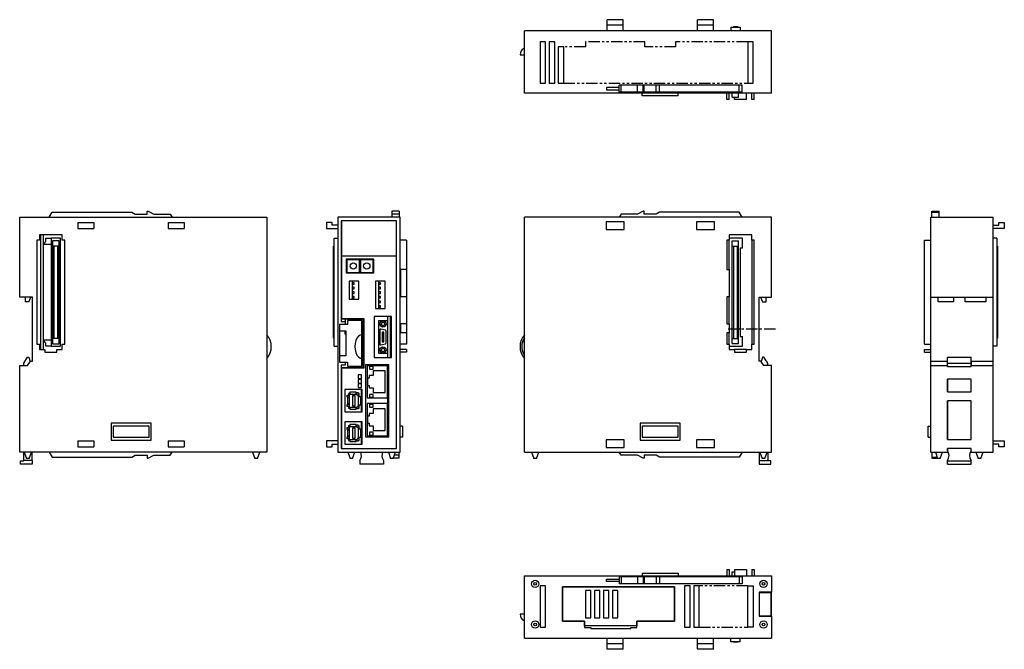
# Model space of a CAD drawing. Extents: x -410 to 136, y -177 to 171.
import ezdxf

# ---------------------------------------------------------------- set-up
doc = ezdxf.new("R2010")
doc.units = 0
doc.linetypes.add('CENTER', pattern=[2, 1.25, -0.25, 0.25, -0.25])
doc.linetypes.add('PHANTOM', pattern=[2.5, 1.25, -0.25, 0.25, -0.25, 0.25, -0.25])
for name, color, linetype in [('CENTER', 6, 'CENTER'), ('OUTLINE', 7, 'CONTINUOUS'), ('PHANTOM', 3, 'PHANTOM')]:
    doc.layers.add(name, color=color, linetype=linetype)

msp = doc.modelspace()

# ---------------------------------------------------------------- linework, layer by layer
at = {"layer": 'CENTER', "ltscale": 5}
msp.add_line((-17.15, 0), (10.42, 0), dxfattribs=at)
at = {"layer": 'OUTLINE'}
for p, q in [((-75.3, 171.06), (-84.1, 171.06)), ((-84.1, 168.06), (-84.1, 171.06)), ((-75.3, 168.06), (-75.3, 171.06)), ((-34.1, 168.06), (-34.1, 171.06)), ((-25.3, 171.06), (-34.1, 171.06)), ((-25.3, 168.06), (-25.3, 171.06)), ((7, 164.86), (-130, 164.86)), ((-130, 130.36), (-130, 164.86)), ((-84.1, 164.86), (-84.1, 168.06)), ((-75.3, 168.06), (-84.1, 168.06)), ((-75.3, 164.86), (-75.3, 168.06)), ((-34.1, 164.86), (-34.1, 168.06)), ((-25.3, 168.06), (-34.1, 168.06)), ((-25.3, 164.86), (-25.3, 168.06)), ((-15.6, 166.91), (-10.5, 166.91)), ((-15.6, 166.91), (-15.6, 164.86)), ((-14.1, 167.21), (-12, 167.21)), ((-14.1, 167.21), (-14.1, 166.91)), ((-12, 167.21), (-12, 166.91)), ((-10.5, 166.91), (-10.5, 164.86)), ((7, 130.36), (7, 164.86)), ((-121.2, 158.86), (-121.2, 135.96)), ((-118.2, 158.86), (-121.2, 158.86)), ((-118.2, 135.96), (-118.2, 158.86)), ((-116.2, 158.86), (-116.2, 135.96)), ((-113.2, 158.86), (-116.2, 158.86)), ((-113.2, 135.96), (-113.2, 158.86)), ((-6.2, 158.86), (-6.2, 135.96)), ((-3.2, 158.86), (-6.2, 158.86)), ((-3.2, 135.96), (-3.2, 158.86)), ((-108.2, 155.96), (-111.2, 155.96)), ((-111.2, 155.96), (-111.2, 135.96)), ((-108.2, 135.96), (-108.2, 155.96)), ((-132.4, 151.56), (-130, 151.56)), ((-121.2, 135.96), (-118.2, 135.96)), ((-116.2, 135.96), (-113.2, 135.96)), ((-111.2, 135.96), (-108.2, 135.96)), ((-84.5, 133.51), (-84.5, 132.31)), ((-77.4, 133.51), (-84.5, 133.51)), ((-84.5, 132.31), (-77.4, 132.31)), ((-76.4, 134.91), (-77.4, 134.91)), ((-77.4, 133.51), (-77.4, 134.91)), ((-77.4, 132.31), (-77.4, 133.51)), ((-77.4, 130.91), (-77.4, 132.31)), ((-67.4, 134.91), (-76.4, 134.91)), ((-76.4, 130.91), (-76.4, 134.91)), ((-64.12, 134.91), (-67.4, 134.91)), ((-67.4, 130.91), (-67.4, 134.91)), ((-63.55, 134.91), (-64.12, 134.91)), ((-64.12, 130.91), (-64.12, 134.91)), ((-57.05, 134.91), (-63.55, 134.91)), ((-63.55, 130.91), (-63.55, 134.91)), ((-55.05, 134.91), (-57.05, 134.91)), ((-57.05, 130.91), (-57.05, 134.91)), ((-11.05, 134.91), (-55.05, 134.91)), ((-55.05, 130.91), (-55.05, 134.91)), ((-9.4, 134.91), (-11.05, 134.91)), ((-11.05, 130.91), (-11.05, 134.91)), ((-9.4, 130.91), (-9.4, 134.91)), ((-6.2, 135.96), (-3.2, 135.96)), ((7, 130.36), (-130, 130.36)), ((-76.4, 130.91), (-77.4, 130.91)), ((-67.4, 130.91), (-76.4, 130.91)), ((-64.12, 130.91), (-67.4, 130.91)), ((-64.7, 128.96), (-64.7, 130.36)), ((-44.7, 128.96), (-64.7, 128.96)), ((-63.55, 130.91), (-64.12, 130.91)), ((-57.05, 130.91), (-63.55, 130.91)), ((-55.05, 130.91), (-57.05, 130.91)), ((-11.05, 130.91), (-55.05, 130.91)), ((-44.7, 128.96), (-44.7, 130.36)), ((-17.9, 126.86), (-17.9, 130.36)), ((-16.5, 126.86), (-17.9, 126.86)), ((-16.5, 126.86), (-16.5, 130.36)), ((-14.82, 128.21), (-14.82, 130.36)), ((-14.82, 128.21), (-11.28, 128.21)), ((-13.5, 126.86), (-13.5, 128.21)), ((-7, 126.86), (-13.5, 126.86)), ((-11.28, 128.21), (-11.28, 130.36)), ((-9.4, 130.91), (-11.05, 130.91)), ((-7, 126.86), (-7, 130.36)), ((-4, 126.86), (-4, 130.36)), ((-2.6, 126.86), (-4, 126.86)), ((-2.6, 126.86), (-2.6, 130.36)), ((-409.6, 17.5), (-409.6, 61.7)), ((-409.6, 61.7), (-272.6, 61.7)), ((-393.2, 61.7), (-391.55, 64.56)), ((-391.55, 64.56), (-347.55, 64.56)), ((-347.55, 64.56), (-345.55, 63.46)), ((-345.55, 63.46), (-339.05, 63.46)), ((-339.05, 65), (-338.48, 65)), ((-339.05, 63.46), (-339.05, 65)), ((-338.48, 65), (-335.2, 63.4)), ((-335.2, 63.4), (-326.2, 63.4)), ((-326.2, 63.4), (-325.2, 61.7)), ((-272.6, 61.7), (-272.6, -68.3)), ((-198.85, 61.7), (-233.35, 61.7)), ((-233.35, 61.7), (-233.35, -68.3)), ((-203.4, 65), (-203.4, 63.4)), ((-199.4, 65), (-203.4, 65)), ((-203.4, 63.4), (-203.4, 61.7)), ((-199.4, 63.4), (-203.4, 63.4)), ((-199.4, 65), (-199.4, 63.4)), ((-199.4, 63.4), (-199.4, 61.7)), ((-198.85, -68.3), (-198.85, 61.7)), ((7, 61.7), (-130, 61.7)), ((-130, -68.3), (-130, 61.7)), ((-76.4, 63.4), (-77.4, 61.7)), ((-67.4, 63.4), (-76.4, 63.4)), ((-64.12, 65), (-67.4, 63.4)), ((-63.55, 65), (-64.12, 65)), ((-63.55, 63.46), (-63.55, 65)), ((-57.05, 63.46), (-63.55, 63.46)), ((-55.05, 64.56), (-57.05, 63.46)), ((-11.05, 64.56), (-55.05, 64.56)), ((-9.4, 61.7), (-11.05, 64.56)), ((7, 17.5), (7, 61.7)), ((95.2, 17.5), (95.2, 61.7)), ((95.2, 61.7), (129.7, 61.7)), ((95.75, 64.56), (95.75, 65)), ((95.75, 65), (99.75, 65)), ((95.75, 64.56), (99.75, 64.56)), ((95.75, 61.7), (95.75, 64.56)), ((99.75, 64.56), (99.75, 65)), ((99.75, 61.7), (99.75, 64.56)), ((129.7, 17.5), (129.7, 61.7)), ((-377.3, 58.8), (-368.5, 58.8)), ((-377.3, 58.8), (-377.3, 55.4)), ((-377.3, 55.4), (-368.5, 55.4)), ((-368.5, 58.8), (-368.5, 55.4)), ((-327.3, 58.8), (-318.5, 58.8)), ((-327.3, 58.8), (-327.3, 55.4)), ((-327.3, 55.4), (-318.5, 55.4)), ((-318.5, 58.8), (-318.5, 55.4)), ((-236.55, 58.8), (-239.55, 58.8)), ((-239.55, 58.8), (-239.55, 55.4)), ((-239.55, 55.4), (-233.35, 55.4)), ((-236.55, 57.4), (-236.55, 58.8)), ((-233.35, 57.4), (-236.55, 57.4)), ((-231.45, 59.75), (-231.45, 5.54)), ((-200.8, 59.75), (-231.45, 59.75)), ((-200.9, 59.65), (-231.35, 59.65)), ((-231.35, 59.65), (-231.35, 40.4)), ((-200.9, 40.4), (-200.9, 59.65)), ((-200.8, -66.35), (-200.8, 59.75)), ((-84.65, 59.25), (-84.65, 54.85)), ((-74.75, 59.25), (-84.65, 59.25)), ((-84.65, 54.85), (-74.75, 54.85)), ((-74.75, 54.85), (-74.75, 59.25)), ((-34.65, 59.25), (-34.65, 54.85)), ((-24.75, 59.25), (-34.65, 59.25)), ((-34.65, 54.85), (-24.75, 54.85)), ((-24.75, 54.85), (-24.75, 59.25)), ((129.7, 57.4), (132.9, 57.4)), ((135.9, 55.4), (129.7, 55.4)), ((132.9, 58.8), (135.9, 58.8)), ((132.9, 57.4), (132.9, 58.8)), ((135.9, 58.8), (135.9, 55.4)), ((-398.6, 51.95), (-398.6, 49.05)), ((-386.1, 51.95), (-398.6, 51.95)), ((-398.1, 51.95), (-398.1, -11.55)), ((-396.5, -11.55), (-396.5, 51.95)), ((-395.1, 50.15), (-392.1, 50.15)), ((-395.1, 48.35), (-395.1, 50.15)), ((-387, 50.15), (-392.1, 50.15)), ((-392.1, 50.15), (-392.1, -9.75)), ((-387, -9.75), (-387, 50.15)), ((-386.1, 49.05), (-386.1, 51.95)), ((-235.4, 50.15), (-233.35, 50.15)), ((-235.4, -9.75), (-235.4, 50.15)), ((-16.5, 51.95), (-16.5, 48.95)), ((-4, 51.95), (-16.5, 51.95)), ((-9.15, 50.15), (-16.5, 50.15)), ((-9.15, 44.65), (-9.15, 50.15)), ((-4, 48.95), (-4, 51.95)), ((131.75, 50.15), (129.7, 50.15)), ((131.75, 50.15), (131.75, -9.75)), ((-398.6, 49.05), (-400.1, 49.05)), ((-400.1, 49.05), (-400.1, -8.65)), ((-396.5, 47.35), (-396.1, 47.35)), ((-392.1, 46.65), (-396.5, 46.65)), ((-396.1, 47.35), (-395.1, 48.35)), ((-391.35, 48.7), (-391.35, -8.3)), ((-387.75, 48.7), (-391.35, 48.7)), ((-390.6, 45.7), (-391.35, 45.7)), ((-388.5, 45.7), (-390.6, 45.7)), ((-390.6, 45.7), (-390.6, -5.3)), ((-387.75, 45.7), (-388.5, 45.7)), ((-388.5, -5.3), (-388.5, 45.7)), ((-387.75, -8.3), (-387.75, 48.7)), ((-384.6, 49.05), (-386.1, 49.05)), ((-384.6, -8.65), (-384.6, 49.05)), ((-235.7, 45.7), (-235.4, 45.7)), ((-235.7, -5.3), (-235.7, 45.7)), ((-195.35, 48.95), (-198.85, 48.95)), ((-195.35, 48.95), (-195.35, 32.7)), ((-16.5, 48.95), (-17.9, 48.95)), ((-17.9, 48.95), (-17.9, 32.7)), ((-16.5, 32.7), (-16.5, 48.95)), ((-14.82, 48.68), (-11.28, 48.68)), ((-14.82, 45.78), (-14.82, 48.68)), ((-14.82, -5.38), (-14.82, 45.78)), ((-14.82, 45.78), (-11.28, 45.78)), ((-14.1, 45.78), (-14.1, -5.38)), ((-12, -5.38), (-12, 45.78)), ((-11.28, 45.78), (-11.28, 48.68)), ((-11.28, -5.38), (-11.28, 45.78)), ((-9.15, 44.65), (-10.5, 44.65)), ((-10.5, 44.65), (-10.5, -4.25)), ((-2.6, 48.95), (-4, 48.95)), ((-4, 48.95), (-4, -8.55)), ((-2.6, -8.55), (-2.6, 48.95)), ((91.7, 48.95), (95.2, 48.95)), ((91.7, -8.55), (91.7, 48.95)), ((132.05, 45.7), (131.75, 45.7)), ((132.05, 45.7), (132.05, -5.3)), ((-231.35, 40.4), (-200.9, 40.4)), ((-200.9, 40.2), (-231.35, 40.2)), ((-231.35, 40.2), (-231.35, 5.64)), ((-213.45, 38.5), (-228.65, 38.5)), ((-228.65, 38.5), (-228.65, 30.9)), ((-221.3, 38.2), (-228.3, 38.2)), ((-228.3, 38.2), (-228.3, 31.2)), ((-221.3, 31.2), (-221.3, 38.2)), ((-213.8, 38.2), (-220.8, 38.2)), ((-220.8, 38.2), (-220.8, 31.2)), ((-213.8, 31.2), (-213.8, 38.2)), ((-213.45, 30.9), (-213.45, 38.5)), ((-200.9, -66.25), (-200.9, 40.2)), ((-228.65, 30.9), (-213.45, 30.9)), ((-228.3, 31.2), (-221.3, 31.2)), ((-220.8, 31.2), (-213.8, 31.2)), ((-195.35, 32.7), (-198.85, 32.7)), ((-198.35, 17.7), (-198.35, 32.7)), ((-195.35, 32.7), (-195.35, 17.7)), ((-17.9, 32.7), (-16.5, 32.7)), ((-16.5, 32.7), (-16.5, 17.7)), ((-227.15, 26.3), (-227.15, 16.3)), ((-221.65, 26.3), (-227.15, 26.3)), ((-225.45, 26.3), (-225.45, 25.45)), ((-224.25, 25.45), (-225.45, 25.45)), ((-225.45, 25.45), (-225.45, 24.65)), ((-225.45, 24.65), (-225.45, 22.91)), ((-225.45, 24.65), (-224.25, 24.65)), ((-224.25, 22.91), (-225.45, 22.91)), ((-225.45, 22.91), (-225.45, 22.11)), ((-225.45, 22.11), (-225.45, 20.37)), ((-225.45, 22.11), (-224.25, 22.11)), ((-224.25, 24.65), (-224.25, 25.45)), ((-224.25, 22.11), (-224.25, 22.91)), ((-221.65, 16.3), (-221.65, 26.3)), ((-207.05, 26.3), (-212.55, 26.3)), ((-212.55, 26.3), (-212.55, 11.1)), ((-210.85, 26.3), (-210.85, 25.45)), ((-210.85, 25.45), (-210.85, 24.65)), ((-209.65, 25.45), (-210.85, 25.45)), ((-210.85, 24.65), (-210.85, 22.91)), ((-210.85, 24.65), (-209.65, 24.65)), ((-210.85, 22.91), (-210.85, 22.11)), ((-209.65, 22.91), (-210.85, 22.91)), ((-210.85, 22.11), (-210.85, 20.37)), ((-210.85, 22.11), (-209.65, 22.11)), ((-209.65, 24.65), (-209.65, 25.45)), ((-209.65, 22.11), (-209.65, 22.91)), ((-207.05, 11.1), (-207.05, 26.3)), ((-402.6, 17.5), (-409.6, 17.5)), ((-406.5, 17.5), (-406.5, 14.9)), ((-404.5, 14.9), (-403.5, 17.5)), ((-402.6, -18), (-402.6, 17.5)), ((-225.45, 20.37), (-225.45, 19.57)), ((-224.25, 20.37), (-225.45, 20.37)), ((-225.45, 19.57), (-225.45, 17.83)), ((-225.45, 19.57), (-224.25, 19.57)), ((-225.45, 17.83), (-225.45, 17.03)), ((-224.25, 17.83), (-225.45, 17.83)), ((-225.45, 17.03), (-225.45, 16.3)), ((-225.45, 17.03), (-224.25, 17.03)), ((-224.25, 19.57), (-224.25, 20.37)), ((-224.25, 17.03), (-224.25, 17.83)), ((-209.65, 20.37), (-210.85, 20.37)), ((-210.85, 20.37), (-210.85, 19.57)), ((-210.85, 19.57), (-210.85, 17.83)), ((-210.85, 19.57), (-209.65, 19.57)), ((-210.85, 17.83), (-210.85, 17.03)), ((-209.65, 17.83), (-210.85, 17.83)), ((-210.85, 17.03), (-210.85, 15.29)), ((-210.85, 17.03), (-209.65, 17.03)), ((-209.65, 19.57), (-209.65, 20.37)), ((-209.65, 17.03), (-209.65, 17.83)), ((-195.35, 17.7), (-198.85, 17.7)), ((-195.35, 17.7), (-195.35, 2.7)), ((-16.5, 17.7), (-17.9, 17.7)), ((-17.9, 17.7), (-17.9, 2.7)), ((-16.5, 2.7), (-16.5, 17.7)), ((0, 17.5), (7, 17.5)), ((0, -18), (0, 17.5)), ((0.9, 17.5), (1.9, 14.9)), ((3.9, 14.9), (3.9, 17.5)), ((95.2, -18), (95.2, 17.5)), ((95.2, 17.5), (129.7, 17.5)), ((99.2, 14.9), (99.2, 17.5)), ((107.7, 17.5), (107.7, 14.9)), ((114.2, 14.9), (114.2, 17.5)), ((125.7, 17.5), (125.7, 14.9)), ((129.7, -18), (129.7, 17.5)), ((-404.5, 14.9), (-406.5, 14.9)), ((-227.15, 16.3), (-221.65, 16.3)), ((-212.55, 11.1), (-207.05, 11.1)), ((-210.85, 15.29), (-210.85, 14.49)), ((-209.65, 15.29), (-210.85, 15.29)), ((-210.85, 14.49), (-210.85, 12.75)), ((-210.85, 14.49), (-209.65, 14.49)), ((-210.85, 12.75), (-210.85, 11.95)), ((-209.65, 12.75), (-210.85, 12.75)), ((-210.85, 11.95), (-210.85, 11.1)), ((-210.85, 11.95), (-209.65, 11.95)), ((-209.65, 14.49), (-209.65, 15.29)), ((-209.65, 11.95), (-209.65, 12.75)), ((1.9, 14.9), (3.9, 14.9)), ((107.7, 14.9), (99.2, 14.9)), ((125.7, 14.9), (114.2, 14.9)), ((-231.45, 5.54), (-219.05, 5.54)), ((-231.35, 5.64), (-218.95, 5.64)), ((-219.05, 5.54), (-219.05, -21.74)), ((-218.95, 5.64), (-218.95, -21.84)), ((-203.55, 6.7), (-213.15, 6.7)), ((-213.15, 6.7), (-213.15, -15.9)), ((-205.85, 6.7), (-205.85, -15.9)), ((-204.25, -15.9), (-204.25, 6.7)), ((-203.55, -15.9), (-203.55, 6.7)), ((-229.25, 2.24), (-232.35, 2.24)), ((-232.35, 2.24), (-232.35, -18.44)), ((-228.05, 2.24), (-232.35, 2.24)), ((-232.35, 2.24), (-232.35, -1.16)), ((-231.45, 5.24), (-231.45, 3.94)), ((-219.35, 5.24), (-231.45, 5.24)), ((-231.45, 3.94), (-229.25, 3.94)), ((-229.25, 5.24), (-229.25, 3.94)), ((-229.25, 3.94), (-229.25, 2.24)), ((-220.05, 4.5), (-228.05, 4.5)), ((-228.05, 4.5), (-228.05, 2.24)), ((-220.45, 4.6), (-224.95, 4.6)), ((-224.95, 4.6), (-224.95, 4.5)), ((-220.45, 5.24), (-220.45, 4.5)), ((-220.05, -3.31), (-220.05, 4.5)), ((-219.35, -21.44), (-219.35, 5.24)), ((-205.85, 4.4), (-210.85, 4.4)), ((-210.85, 4.4), (-210.85, -13.6)), ((-195.35, 2.7), (-198.85, 2.7)), ((-198.35, -2.3), (-198.35, 2.7)), ((-195.35, 2.7), (-195.35, -2.3)), ((-17.9, 2.7), (-16.5, 2.7)), ((-16.5, 2.7), (-16.5, -2.3)), ((-391.35, -5.3), (-390.6, -5.3)), ((-390.6, -5.3), (-388.5, -5.3)), ((-388.5, -5.3), (-387.75, -5.3)), ((-235.7, -5.3), (-235.4, -5.3)), ((-232.35, -1.16), (-228.9, -1.16)), ((-229.25, -3), (-229.25, -1.16)), ((-229.25, -3), (-228.9, -3)), ((-228.9, -1.16), (-228.9, -15.04)), ((-220.05, -3), (-219.35, -3)), ((-220.05, -16.49), (-220.05, -3.31)), ((-210.1, -0.7), (-210.1, -8.5)), ((-206.97, -0.89), (-209.47, -0.22)), ((-207.85, -1.85), (-208.85, -1.85)), ((-208.85, -1.85), (-208.85, -7.35)), ((-207.85, -7.35), (-207.85, -1.85)), ((-206.6, -7.83), (-206.6, -1.37)), ((-195.35, -2.3), (-198.85, -2.3)), ((-195.35, -2.3), (-195.35, -8.55)), ((-16.5, -2.3), (-17.9, -2.3)), ((-17.9, -2.3), (-17.9, -8.55)), ((-16.5, -8.55), (-16.5, -2.3)), ((-14.82, -5.38), (-11.28, -5.38)), ((-14.82, -8.28), (-14.82, -5.38)), ((-11.28, -8.28), (-11.28, -5.38)), ((-10.5, -4.25), (-9.15, -4.25)), ((-9.15, -9.75), (-9.15, -4.25)), ((132.05, -5.3), (131.75, -5.3)), ((-400.1, -8.65), (-398.6, -8.65)), ((-398.6, -8.65), (-398.6, -11.55)), ((-396.5, -6.25), (-392.1, -6.25)), ((-396.1, -6.95), (-396.5, -6.95)), ((-395.1, -7.95), (-396.1, -6.95)), ((-395.1, -9.75), (-395.1, -7.95)), ((-392.1, -9.75), (-395.1, -9.75)), ((-392.1, -9.75), (-387, -9.75)), ((-391.35, -8.3), (-387.75, -8.3)), ((-386.1, -8.65), (-384.6, -8.65)), ((-386.1, -11.55), (-386.1, -8.65)), ((-235.4, -9.75), (-233.35, -9.75)), ((-209.47, -8.98), (-206.97, -8.31)), ((-208.85, -7.35), (-207.85, -7.35)), ((-195.35, -8.55), (-198.85, -8.55)), ((-17.9, -8.55), (-16.5, -8.55)), ((-16.5, -8.55), (-16.5, -11.55)), ((-16.5, -9.75), (-9.15, -9.75)), ((-14.82, -8.28), (-11.28, -8.28)), ((-4, -11.55), (-4, -8.55)), ((-4, -8.55), (-2.6, -8.55)), ((91.7, -8.55), (95.2, -8.55)), ((131.75, -9.75), (129.7, -9.75)), ((-407.4, -19.1), (-405.2, -15.8)), ((-405.2, -15.8), (-404.53, -15.8)), ((-404.53, -15.8), (-403.72, -18.16)), ((-398.6, -11.55), (-395.7, -11.55)), ((-395.7, -11.55), (-395.7, -13.05)), ((-395.7, -13.05), (-389, -13.05)), ((-389, -11.55), (-386.1, -11.55)), ((-389, -13.05), (-389, -11.55)), ((-228.9, -15.04), (-232.35, -15.04)), ((-232.35, -15.04), (-232.35, -18.44)), ((-213.15, -15.9), (-203.55, -15.9)), ((-210.85, -13.6), (-205.85, -13.6)), ((-195.35, -11.55), (-198.85, -11.55)), ((-195.35, -12.95), (-198.85, -12.95)), ((-195.35, -11.55), (-195.35, -12.95)), ((-16.5, -11.55), (-13.5, -11.55)), ((-7, -11.55), (-13.5, -11.55)), ((-13.5, -11.55), (-13.5, -12.95)), ((-13.5, -12.95), (-7, -12.95)), ((-7, -11.55), (-4, -11.55)), ((-7, -12.95), (-7, -11.55)), ((1.93, -15.8), (1.11, -18.16)), ((2.6, -15.8), (1.93, -15.8)), ((4.8, -19.1), (2.6, -15.8)), ((91.7, -11.55), (95.2, -11.55)), ((91.7, -12.95), (91.7, -11.55)), ((91.7, -12.95), (95.2, -12.95)), ((104.45, -15.8), (117.45, -15.8)), ((104.45, -19.1), (104.45, -15.8)), ((117.45, -19.1), (117.45, -15.8)), ((-409.6, -20.3), (-405.21, -20.3)), ((-409.6, -68.3), (-409.6, -20.3)), ((-407.4, -20.3), (-407.4, -19.1)), ((-405.21, -20.3), (-403.6, -18)), ((-403.6, -18), (-402.6, -18)), ((-232.35, -18.44), (-229.25, -18.44)), ((-232.35, -18.44), (-228.05, -18.44)), ((-231.45, -20.14), (-231.45, -21.44)), ((-229.25, -20.14), (-231.45, -20.14)), ((-231.45, -21.44), (-219.35, -21.44)), ((-219.05, -21.74), (-231.45, -21.74)), ((-231.45, -21.74), (-231.45, -66.35)), ((-229.25, -18.44), (-229.25, -20.14)), ((-228.1, -18.44), (-228.1, -18.95)), ((-228.1, -18.95), (-228.05, -18.95)), ((-228.05, -18.44), (-228.05, -20.7)), ((-228.05, -20.7), (-220.05, -20.7)), ((-220.05, -20.7), (-220.05, -16.49)), ((-217.95, -20), (-217.95, -59.8)), ((-205.05, -20), (-217.95, -20)), ((-205.85, -20.47), (-217.15, -20.47)), ((-217.15, -20.47), (-217.15, -27.38)), ((-215.85, -20.89), (-215.85, -22.39)), ((-213.85, -20.89), (-215.85, -20.89)), ((-213.85, -22.39), (-213.85, -20.89)), ((-205.85, -20), (-205.85, -20.47)), ((-205.85, -38.27), (-205.85, -20.47)), ((-205.05, -59.8), (-205.05, -20)), ((1, -18), (0, -18)), ((2.61, -20.3), (1, -18)), ((7, -20.3), (2.61, -20.3)), ((4.8, -20.3), (4.8, -19.1)), ((7, -68.3), (7, -20.3)), ((95.2, -20.3), (95.2, -18)), ((95.2, -18), (104.35, -18)), ((95.2, -20.3), (104.35, -20.3)), ((95.2, -68.3), (95.2, -20.3)), ((104.35, -20.3), (104.35, -18)), ((104.35, -20.3), (104.35, -20.93)), ((104.35, -20.93), (117.55, -20.93)), ((104.45, -19.1), (117.45, -19.1)), ((104.45, -20.93), (104.45, -19.1)), ((117.45, -20.93), (117.45, -19.1)), ((117.55, -18), (117.55, -20.3)), ((117.55, -18), (129.7, -18)), ((117.55, -20.3), (129.7, -20.3)), ((117.55, -20.93), (117.55, -20.3)), ((129.7, -20.3), (129.7, -18)), ((129.7, -68.3), (129.7, -20.3)), ((-218.95, -21.84), (-231.35, -21.84)), ((-231.35, -21.84), (-231.35, -66.25)), ((-222.05, -25.6), (-222.05, -27.6)), ((-220.17, -25.6), (-222.05, -25.6)), ((-220.17, -27.6), (-220.17, -25.6)), ((-216.05, -25.98), (-216.05, -27.38)), ((-213.85, -25.98), (-216.05, -25.98)), ((-215.85, -22.39), (-213.85, -22.39)), ((-213.85, -23.38), (-213.85, -25.98)), ((-207.05, -23.38), (-213.85, -23.38)), ((-207.05, -35.38), (-207.05, -23.38)), ((-222.05, -27.6), (-220.17, -27.6)), ((-222.05, -28.1), (-222.05, -30.1)), ((-220.17, -28.1), (-222.05, -28.1)), ((-222.05, -30.1), (-220.17, -30.1)), ((-222.05, -30.6), (-222.05, -32.6)), ((-220.17, -30.6), (-222.05, -30.6)), ((-222.05, -32.6), (-220.17, -32.6)), ((-220.17, -30.1), (-220.17, -28.1)), ((-220.17, -32.6), (-220.17, -30.6)), ((-217.15, -27.38), (-217.15, -31.38)), ((-216.05, -27.38), (-217.15, -27.38)), ((-217.15, -31.38), (-216.05, -31.38)), ((-217.15, -31.38), (-217.15, -38.27)), ((-216.85, -27.38), (-216.85, -31.38)), ((-216.05, -31.38), (-216.05, -32.77)), ((104.35, -28), (104.35, -35)), ((117.55, -28), (104.35, -28)), ((104.45, -35), (104.45, -28)), ((117.45, -35), (117.45, -28)), ((117.55, -35), (117.55, -28)), ((-219.85, -33.7), (-229.55, -33.7)), ((-229.55, -33.7), (-229.55, -46.1)), ((-228.18, -36.8), (-227.15, -36.8)), ((-228.18, -37.9), (-228.18, -36.8)), ((-227.15, -37.9), (-228.18, -37.9)), ((-227.88, -41.65), (-227.88, -38.15)), ((-227.88, -38.15), (-227.15, -38.15)), ((-227.47, -35.84), (-227.47, -36.8)), ((-226.67, -35.84), (-227.47, -35.84)), ((-227.47, -37.9), (-227.47, -38.15)), ((-226.67, -36.2), (-227.15, -36.2)), ((-227.15, -36.2), (-227.15, -36.8)), ((-227.15, -36.8), (-227.15, -37.9)), ((-227.15, -37.9), (-227.15, -38.15)), ((-227.15, -38.15), (-227.15, -41.65)), ((-226.67, -35.17), (-226.67, -36.2)), ((-223.17, -35.17), (-226.67, -35.17)), ((-226.67, -36.2), (-223.17, -36.2)), ((-225.25, -37.15), (-225.25, -42.65)), ((-223.75, -37.15), (-225.25, -37.15)), ((-223.75, -42.65), (-223.75, -37.15)), ((-223.17, -36.2), (-223.17, -35.17)), ((-222.95, -35.84), (-223.17, -35.84)), ((-222.95, -36.2), (-223.17, -36.2)), ((-222.95, -35.55), (-222.95, -36.2)), ((-221.95, -35.55), (-222.95, -35.55)), ((-222.95, -36.2), (-221.95, -37.2)), ((-221.95, -36.2), (-221.95, -35.55)), ((-221.53, -35.84), (-221.95, -35.84)), ((-221.53, -36.2), (-221.95, -36.2)), ((-221.85, -37.3), (-221.95, -37.2)), ((-221.95, -37.2), (-221.53, -37.2)), ((-221.85, -37.5), (-221.85, -37.3)), ((-221.85, -42.3), (-221.85, -37.5)), ((-221.85, -37.5), (-220.82, -37.5)), ((-221.53, -36.2), (-221.53, -35.84)), ((-221.53, -37.2), (-221.53, -36.2)), ((-221.53, -37.5), (-221.53, -37.2)), ((-220.82, -37.5), (-220.82, -42.3)), ((-220.45, -33.7), (-220.45, -46.1)), ((-219.85, -46.1), (-219.85, -33.7)), ((-216.05, -32.77), (-213.85, -32.77)), ((-215.85, -36.36), (-215.85, -37.86)), ((-213.85, -36.36), (-215.85, -36.36)), ((-215.85, -37.86), (-213.85, -37.86)), ((-213.85, -32.77), (-213.85, -35.38)), ((-213.85, -35.38), (-207.05, -35.38)), ((-213.85, -37.86), (-213.85, -36.36)), ((104.35, -35), (117.55, -35)), ((-228.18, -43), (-228.18, -41.91)), ((-228.18, -41.91), (-227.15, -41.91)), ((-227.15, -43), (-228.18, -43)), ((-227.15, -41.65), (-227.88, -41.65)), ((-227.47, -41.65), (-227.47, -41.91)), ((-227.47, -43), (-227.47, -43.96)), ((-227.15, -41.65), (-227.15, -41.91)), ((-227.15, -41.91), (-227.15, -43)), ((-227.15, -43), (-227.15, -43.61)), ((-227.15, -43.61), (-226.67, -43.61)), ((-226.67, -43.61), (-226.67, -44.64)), ((-223.17, -43.61), (-226.67, -43.61)), ((-225.25, -42.65), (-223.75, -42.65)), ((-223.17, -43.61), (-222.95, -43.61)), ((-223.17, -44.64), (-223.17, -43.61)), ((-221.95, -42.6), (-222.95, -43.61)), ((-222.95, -43.61), (-222.95, -44.25)), ((-221.95, -42.6), (-221.85, -42.51)), ((-221.53, -42.6), (-221.95, -42.6)), ((-221.95, -43.61), (-221.53, -43.61)), ((-221.95, -44.25), (-221.95, -43.61)), ((-221.85, -42.51), (-221.85, -42.3)), ((-220.82, -42.3), (-221.85, -42.3)), ((-221.53, -42.6), (-221.53, -42.3)), ((-221.53, -43.61), (-221.53, -42.6)), ((-221.53, -43.96), (-221.53, -43.61)), ((-217.15, -38.27), (-205.85, -38.27)), ((-205.85, -41.47), (-217.15, -41.47)), ((-217.15, -41.47), (-217.15, -48.38)), ((-213.85, -41.89), (-215.85, -41.89)), ((-215.85, -41.89), (-215.85, -43.39)), ((-215.85, -43.39), (-213.85, -43.39)), ((-213.85, -43.39), (-213.85, -41.89)), ((-205.85, -38.27), (-205.85, -41.47)), ((-205.85, -59.28), (-205.85, -41.47)), ((117.55, -40), (104.35, -40)), ((104.35, -40), (104.35, -61.3)), ((104.45, -61.3), (104.45, -40)), ((117.45, -61.3), (117.45, -40)), ((117.55, -61.3), (117.55, -40)), ((-229.55, -46.1), (-219.85, -46.1)), ((-227.47, -43.96), (-226.67, -43.96)), ((-226.67, -44.64), (-223.17, -44.64)), ((-223.17, -43.96), (-222.95, -43.96)), ((-222.95, -44.25), (-221.95, -44.25)), ((-221.95, -43.96), (-221.53, -43.96)), ((-217.15, -48.38), (-217.15, -52.38)), ((-216.05, -48.38), (-217.15, -48.38)), ((-216.85, -48.38), (-216.85, -52.38)), ((-213.85, -46.98), (-216.05, -46.98)), ((-216.05, -46.98), (-216.05, -48.38)), ((-213.85, -44.38), (-213.85, -46.98)), ((-207.05, -44.38), (-213.85, -44.38)), ((-207.05, -56.38), (-207.05, -44.38)), ((-359, -52.3), (-359, -61.8)), ((-336.8, -52.3), (-359, -52.3)), ((-357.9, -54.05), (-357.9, -60.05)), ((-337.9, -54.05), (-357.9, -54.05)), ((-337.9, -60.05), (-337.9, -54.05)), ((-336.8, -61.8), (-336.8, -52.3)), ((-229.55, -51.6), (-229.55, -64)), ((-219.85, -51.6), (-229.55, -51.6)), ((-227.47, -53.75), (-227.47, -54.7)), ((-226.67, -53.75), (-227.47, -53.75)), ((-226.67, -54.1), (-227.15, -54.1)), ((-227.15, -54.1), (-227.15, -54.7)), ((-226.67, -53.07), (-226.67, -54.1)), ((-223.17, -53.07), (-226.67, -53.07)), ((-226.67, -54.1), (-223.17, -54.1)), ((-223.17, -54.1), (-223.17, -53.07)), ((-222.95, -53.75), (-223.17, -53.75)), ((-222.95, -54.1), (-223.17, -54.1)), ((-221.95, -53.45), (-222.95, -53.45)), ((-222.95, -53.45), (-222.95, -54.1)), ((-222.95, -54.1), (-221.95, -55.1)), ((-221.95, -54.1), (-221.95, -53.45)), ((-221.53, -53.75), (-221.95, -53.75)), ((-221.53, -54.1), (-221.95, -54.1)), ((-221.53, -54.1), (-221.53, -53.75)), ((-221.53, -55.1), (-221.53, -54.1)), ((-220.45, -51.6), (-220.45, -64)), ((-219.85, -64), (-219.85, -51.6)), ((-217.15, -52.38), (-216.05, -52.38)), ((-217.15, -52.38), (-217.15, -59.28)), ((-216.05, -52.38), (-216.05, -53.78)), ((-216.05, -53.78), (-213.85, -53.78)), ((-213.85, -53.78), (-213.85, -56.38)), ((-197.45, -54.05), (-198.85, -54.05)), ((-197.45, -54.05), (-197.45, -60.05)), ((-65.8, -52.3), (-65.8, -61.8)), ((-43.6, -52.3), (-65.8, -52.3)), ((-44.7, -54.05), (-64.7, -54.05)), ((-64.7, -54.05), (-64.7, -60.05)), ((-44.7, -60.05), (-44.7, -54.05)), ((-43.6, -61.8), (-43.6, -52.3)), ((93.8, -60.05), (93.8, -54.05)), ((93.8, -54.05), (95.2, -54.05)), ((-228.18, -54.7), (-227.15, -54.7)), ((-228.18, -55.79), (-228.18, -54.7)), ((-227.15, -55.79), (-228.18, -55.79)), ((-228.18, -59.81), (-227.15, -59.81)), ((-228.18, -60.91), (-228.18, -59.81)), ((-227.88, -56.05), (-227.15, -56.05)), ((-227.88, -59.55), (-227.88, -56.05)), ((-227.15, -59.55), (-227.88, -59.55)), ((-227.47, -55.79), (-227.47, -56.05)), ((-227.47, -59.55), (-227.47, -59.81)), ((-227.15, -54.7), (-227.15, -55.79)), ((-227.15, -55.79), (-227.15, -56.05)), ((-227.15, -56.05), (-227.15, -59.55)), ((-227.15, -59.55), (-227.15, -59.81)), ((-227.15, -59.81), (-227.15, -60.91)), ((-223.75, -55.05), (-225.25, -55.05)), ((-225.25, -55.05), (-225.25, -60.55)), ((-223.75, -60.55), (-223.75, -55.05)), ((-221.85, -55.2), (-221.95, -55.1)), ((-221.95, -55.1), (-221.53, -55.1)), ((-221.85, -55.4), (-221.85, -55.2)), ((-221.85, -60.2), (-221.85, -55.4)), ((-221.85, -55.4), (-220.82, -55.4)), ((-221.53, -55.4), (-221.53, -55.1)), ((-220.82, -55.4), (-220.82, -60.2)), ((-217.95, -59.8), (-205.05, -59.8)), ((-217.15, -59.28), (-205.85, -59.28)), ((-215.85, -57.36), (-215.85, -58.86)), ((-213.85, -57.36), (-215.85, -57.36)), ((-215.85, -58.86), (-213.85, -58.86)), ((-213.85, -56.38), (-207.05, -56.38)), ((-213.85, -58.86), (-213.85, -57.36)), ((-205.85, -59.28), (-205.85, -59.8)), ((-377.3, -62), (-368.5, -62)), ((-377.3, -62), (-377.3, -65.4)), ((-377.3, -65.4), (-368.5, -65.4)), ((-368.5, -62), (-368.5, -65.4)), ((-359, -61.8), (-336.8, -61.8)), ((-357.9, -60.05), (-337.9, -60.05)), ((-327.3, -62), (-318.5, -62)), ((-327.3, -62), (-327.3, -65.4)), ((-327.3, -65.4), (-318.5, -65.4)), ((-318.5, -62), (-318.5, -65.4)), ((-233.35, -62), (-239.55, -62)), ((-239.55, -62), (-239.55, -65.4)), ((-239.55, -65.4), (-236.55, -65.4)), ((-236.55, -64), (-233.35, -64)), ((-236.55, -65.4), (-236.55, -64)), ((-229.55, -64), (-219.85, -64)), ((-227.15, -60.91), (-228.18, -60.91)), ((-227.47, -60.91), (-227.47, -61.86)), ((-227.47, -61.86), (-226.67, -61.86)), ((-227.15, -60.91), (-227.15, -61.51)), ((-227.15, -61.51), (-226.67, -61.51)), ((-223.17, -61.51), (-226.67, -61.51)), ((-226.67, -61.51), (-226.67, -62.54)), ((-226.67, -62.54), (-223.17, -62.54)), ((-225.25, -60.55), (-223.75, -60.55)), ((-223.17, -61.51), (-222.95, -61.51)), ((-223.17, -62.54), (-223.17, -61.51)), ((-223.17, -61.86), (-222.95, -61.86)), ((-221.95, -60.5), (-222.95, -61.51)), ((-222.95, -61.51), (-222.95, -62.16)), ((-222.95, -62.16), (-221.95, -62.16)), ((-221.95, -60.5), (-221.85, -60.41)), ((-221.53, -60.5), (-221.95, -60.5)), ((-221.95, -61.51), (-221.53, -61.51)), ((-221.95, -62.16), (-221.95, -61.51)), ((-221.95, -61.86), (-221.53, -61.86)), ((-221.85, -60.41), (-221.85, -60.2)), ((-220.82, -60.2), (-221.85, -60.2)), ((-221.53, -60.5), (-221.53, -60.2)), ((-221.53, -61.51), (-221.53, -60.5)), ((-221.53, -61.86), (-221.53, -61.51)), ((-197.45, -60.05), (-198.85, -60.05)), ((-84.65, -61.45), (-84.65, -65.85)), ((-74.75, -61.45), (-84.65, -61.45)), ((-74.75, -65.85), (-74.75, -61.45)), ((-65.8, -61.8), (-43.6, -61.8)), ((-64.7, -60.05), (-44.7, -60.05)), ((-34.65, -61.45), (-34.65, -65.85)), ((-24.75, -61.45), (-34.65, -61.45)), ((-24.75, -65.85), (-24.75, -61.45)), ((93.8, -60.05), (95.2, -60.05)), ((104.35, -61.3), (117.55, -61.3)), ((129.7, -62), (135.9, -62)), ((132.9, -64), (129.7, -64)), ((132.9, -65.4), (132.9, -64)), ((135.9, -65.4), (132.9, -65.4)), ((135.9, -62), (135.9, -65.4)), ((-272.6, -68.3), (-409.6, -68.3)), ((-407.4, -73), (-407.4, -68.3)), ((-407.1, -68.3), (-405.83, -71.8)), ((-404.38, -71.8), (-403.1, -68.3)), ((-402.7, -73), (-402.7, -68.3)), ((-393.2, -68.3), (-391.55, -71.16)), ((-347.55, -71.16), (-345.55, -70.06)), ((-345.55, -70.06), (-339.05, -70.06)), ((-339.05, -70.06), (-339.05, -71.6)), ((-338.48, -71.6), (-335.2, -70)), ((-335.2, -70), (-326.2, -70)), ((-326.2, -70), (-325.2, -68.3)), ((-280.6, -68.3), (-279.33, -71.8)), ((-277.88, -71.8), (-276.6, -68.3)), ((-233.35, -68.3), (-198.85, -68.3)), ((-231.45, -66.35), (-200.8, -66.35)), ((-231.35, -66.25), (-200.9, -66.25)), ((-227.85, -68.3), (-226.58, -71.8)), ((-225.13, -71.8), (-223.85, -68.3)), ((-205.35, -68.3), (-204.08, -71.8)), ((-202.63, -71.8), (-201.35, -68.3)), ((-199.4, -70), (-201.97, -70)), ((-199.4, -70), (-199.4, -68.3)), ((-199.4, -71.6), (-199.4, -70)), ((-130, -68.3), (7, -68.3)), ((-126, -68.3), (-124.73, -71.8)), ((-123.27, -71.8), (-122, -68.3)), ((-84.65, -65.85), (-74.75, -65.85)), ((-76.4, -70), (-77.4, -68.3)), ((-67.4, -70), (-76.4, -70)), ((-64.12, -71.6), (-67.4, -70)), ((-63.55, -70.06), (-63.55, -71.6)), ((-57.05, -70.06), (-63.55, -70.06)), ((-55.05, -71.16), (-57.05, -70.06)), ((-34.65, -65.85), (-24.75, -65.85)), ((-9.4, -68.3), (-11.05, -71.16)), ((0.1, -68.3), (0.1, -73)), ((0.5, -68.3), (1.77, -71.8)), ((3.23, -71.8), (4.5, -68.3)), ((4.8, -68.3), (4.8, -73)), ((95.2, -68.3), (104.35, -68.3)), ((95.75, -68.3), (95.75, -71.16)), ((97.7, -68.3), (98.98, -71.8)), ((100.43, -71.8), (101.7, -68.3)), ((117.55, -66.3), (104.35, -66.3)), ((104.35, -66.3), (104.35, -68.3)), ((104.35, -68.3), (104.87, -68.3)), ((104.45, -67.52), (104.45, -66.3)), ((117.03, -68.3), (117.55, -68.3)), ((117.45, -67.52), (117.45, -66.3)), ((117.55, -68.3), (117.55, -66.3)), ((117.55, -68.3), (129.7, -68.3)), ((120.2, -68.3), (121.48, -71.8)), ((122.93, -71.8), (124.2, -68.3)), ((-409.1, -73.2), (-407.4, -73.2)), ((-409.1, -75), (-409.1, -73.2)), ((-402.7, -75), (-409.1, -75)), ((-402.7, -73), (-407.4, -73)), ((-407.4, -73.2), (-407.4, -73)), ((-404.38, -71.8), (-405.83, -71.8)), ((-402.7, -73), (-402.7, -75)), ((-391.55, -71.16), (-347.55, -71.16)), ((-339.05, -71.6), (-338.48, -71.6)), ((-277.88, -71.8), (-279.33, -71.8)), ((-225.13, -71.8), (-226.58, -71.8)), ((-221.1, -73), (-221.1, -75)), ((-208.1, -75), (-221.1, -75)), ((-208.1, -73), (-208.1, -75)), ((-202.63, -71.8), (-204.08, -71.8)), ((-199.4, -71.6), (-202.55, -71.6)), ((-123.27, -71.8), (-124.73, -71.8)), ((-63.55, -71.6), (-64.12, -71.6)), ((-11.05, -71.16), (-55.05, -71.16)), ((0.1, -73), (4.8, -73)), ((0.1, -73), (0.1, -75)), ((0.1, -75), (6.5, -75)), ((3.23, -71.8), (1.77, -71.8)), ((4.8, -73.2), (4.8, -73)), ((6.5, -73.2), (4.8, -73.2)), ((6.5, -75), (6.5, -73.2)), ((95.75, -71.16), (95.75, -71.6)), ((95.75, -71.16), (98.74, -71.16)), ((95.75, -71.6), (98.9, -71.6)), ((99.7, -71.8), (98.98, -71.8)), ((100.43, -71.8), (99.7, -71.8)), ((104.45, -73.2), (104.45, -73)), ((104.45, -73.2), (117.45, -73.2)), ((104.45, -75), (104.45, -73.2)), ((104.45, -75), (117.45, -75)), ((117.45, -73.2), (117.45, -73)), ((117.45, -75), (117.45, -73.2)), ((122.2, -71.8), (121.48, -71.8)), ((122.93, -71.8), (122.2, -71.8)), ((-64.7, -135.38), (-44.7, -135.38)), ((-64.7, -135.38), (-64.7, -136.78)), ((-44.7, -135.38), (-44.7, -136.78)), ((-17.9, -133.28), (-17.9, -136.78)), ((-17.9, -133.28), (-16.5, -133.28)), ((-16.5, -133.28), (-16.5, -136.78)), ((-14.82, -134.63), (-13.5, -134.63)), ((-14.82, -136.78), (-14.82, -134.63)), ((-13.5, -133.28), (-13.5, -136.78)), ((-13.5, -133.28), (-7, -133.28)), ((-7, -133.28), (-7, -136.78)), ((-4, -133.28), (-4, -136.78)), ((-4, -133.28), (-2.6, -133.28)), ((-2.6, -133.28), (-2.6, -136.78)), ((-130, -136.78), (7, -136.78)), ((-130, -171.28), (-130, -136.78)), ((-84.5, -138.73), (-77.4, -138.73)), ((-84.5, -139.93), (-84.5, -138.73)), ((-77.4, -139.93), (-84.5, -139.93)), ((-76.4, -137.33), (-77.4, -137.33)), ((-77.4, -137.33), (-77.4, -138.73)), ((-77.4, -138.73), (-77.4, -139.93)), ((-77.4, -139.93), (-77.4, -141.33)), ((-76.4, -141.33), (-77.4, -141.33)), ((-67.4, -137.33), (-76.4, -137.33)), ((-76.4, -137.33), (-76.4, -141.33)), ((-67.4, -141.33), (-76.4, -141.33)), ((-64.12, -137.33), (-67.4, -137.33)), ((-67.4, -137.33), (-67.4, -141.33)), ((-64.12, -141.33), (-67.4, -141.33)), ((-63.55, -137.33), (-64.12, -137.33)), ((-64.12, -137.33), (-64.12, -141.33)), ((-63.55, -141.33), (-64.12, -141.33)), ((-57.05, -137.33), (-63.55, -137.33)), ((-63.55, -137.33), (-63.55, -141.33)), ((-57.05, -141.33), (-63.55, -141.33)), ((-55.05, -137.33), (-57.05, -137.33)), ((-57.05, -137.33), (-57.05, -141.33)), ((-55.05, -141.33), (-57.05, -141.33)), ((-11.05, -137.33), (-55.05, -137.33)), ((-55.05, -137.33), (-55.05, -141.33)), ((-11.05, -141.33), (-55.05, -141.33)), ((-9.4, -137.33), (-11.05, -137.33)), ((-11.05, -137.33), (-11.05, -141.33)), ((-9.4, -141.33), (-11.05, -141.33)), ((-9.4, -137.33), (-9.4, -141.33)), ((7, -136.78), (7, -145.93)), ((-121.2, -142.38), (-121.2, -165.28)), ((-118.2, -142.38), (-121.2, -142.38)), ((-118.2, -165.28), (-118.2, -142.38)), ((-108.8, -142.98), (-108.8, -161.98)), ((-46.8, -142.98), (-108.8, -142.98)), ((-108.8, -161.98), (-108.8, -142.98)), ((-108.8, -142.98), (-46.8, -142.98)), ((-96.2, -144.98), (-96.2, -160.08)), ((-93.2, -144.98), (-96.2, -144.98)), ((-93.2, -160.08), (-93.2, -144.98)), ((-91.2, -144.98), (-91.2, -160.08)), ((-88.2, -144.98), (-91.2, -144.98)), ((-88.2, -160.08), (-88.2, -144.98)), ((-86.2, -144.98), (-86.2, -160.08)), ((-83.2, -144.98), (-86.2, -144.98)), ((-83.2, -160.08), (-83.2, -144.98)), ((-81.2, -144.98), (-81.2, -160.08)), ((-78.2, -144.98), (-81.2, -144.98)), ((-78.2, -160.08), (-78.2, -144.98)), ((-46.8, -161.98), (-46.8, -142.98)), ((-46.8, -142.98), (-46.8, -161.98)), ((-41.2, -142.38), (-41.2, -165.28)), ((-38.2, -142.38), (-41.2, -142.38)), ((-38.2, -165.28), (-38.2, -142.38)), ((-36.2, -142.38), (-36.2, -165.28)), ((-33.2, -142.38), (-36.2, -142.38)), ((-33.2, -165.28), (-33.2, -142.38)), ((-6.2, -165.28), (-6.2, -142.38)), ((-6.2, -142.38), (-3.2, -142.38)), ((-3.2, -142.38), (-3.2, -165.28)), ((0.1, -145.93), (0.1, -146.03)), ((7, -145.93), (0.1, -145.93)), ((0.1, -146.03), (0.1, -159.03)), ((0.1, -146.03), (6.5, -146.03)), ((0.9, -146.03), (0.9, -145.93)), ((1.9, -146.03), (1.9, -145.93)), ((3.9, -146.03), (3.9, -145.93)), ((5, -146.03), (5, -145.93)), ((6.5, -146.03), (6.5, -159.03)), ((7, -159.13), (7, -145.93)), ((-130, -157.98), (-132.4, -157.98)), ((-108.8, -161.98), (-96.6, -161.98)), ((-96.6, -161.98), (-108.8, -161.98)), ((-96.6, -161.98), (-96.6, -165.48)), ((-96.6, -164.58), (-96.6, -161.98)), ((-96.2, -160.08), (-93.2, -160.08)), ((-91.2, -160.08), (-88.2, -160.08)), ((-86.2, -160.08), (-83.2, -160.08)), ((-81.2, -160.08), (-78.2, -160.08)), ((-67.6, -161.98), (-46.8, -161.98)), ((-67.6, -165.48), (-67.6, -161.98)), ((-67.6, -161.98), (-67.6, -164.58)), ((-46.8, -161.98), (-67.6, -161.98)), ((0.1, -159.03), (0.1, -159.13)), ((0.1, -159.03), (6.5, -159.03)), ((0.1, -159.13), (7, -159.13)), ((0.9, -159.13), (0.9, -159.03)), ((1.9, -159.13), (1.9, -159.03)), ((3.9, -159.13), (3.9, -159.03)), ((5, -159.13), (5, -159.03)), ((7, -159.13), (7, -171.28)), ((-121.2, -165.28), (-118.2, -165.28)), ((-67.6, -164.58), (-96.6, -164.58)), ((-96.6, -165.48), (-93.1, -165.48)), ((-93.1, -165.48), (-93.1, -165.98)), ((-93.1, -165.98), (-71.1, -165.98)), ((-71.1, -165.48), (-67.6, -165.48)), ((-71.1, -165.98), (-71.1, -165.48)), ((-41.2, -165.28), (-38.2, -165.28)), ((-36.2, -165.28), (-33.2, -165.28)), ((-3.2, -165.28), (-6.2, -165.28)), ((-130, -171.28), (7, -171.28)), ((-84.1, -174.48), (-84.1, -171.28)), ((-84.1, -177.48), (-84.1, -174.48)), ((-75.3, -174.48), (-84.1, -174.48)), ((-75.3, -174.48), (-75.3, -171.28)), ((-75.3, -177.48), (-75.3, -174.48)), ((-34.1, -174.48), (-34.1, -171.28)), ((-34.1, -177.48), (-34.1, -174.48)), ((-25.3, -174.48), (-34.1, -174.48)), ((-25.3, -174.48), (-25.3, -171.28)), ((-25.3, -177.48), (-25.3, -174.48)), ((-15.6, -173.33), (-15.6, -171.28)), ((-10.5, -173.33), (-15.6, -173.33)), ((-14.1, -173.63), (-14.1, -173.33)), ((-12, -173.63), (-14.1, -173.63)), ((-12, -173.63), (-12, -173.33)), ((-10.5, -173.33), (-10.5, -171.28)), ((-75.3, -177.48), (-84.1, -177.48)), ((-25.3, -177.48), (-34.1, -177.48))]:
    msp.add_line(p, q, dxfattribs=at)
for centre, radius in [((-224.8, 34.7), 1.75), ((-217.3, 34.7), 1.75), ((-208.35, 2.6), 1.75), ((-208.35, 2.6), 1), ((-208.35, -11.8), 1.75), ((-208.35, -11.8), 1), ((-124, -141.28), 2), ((-124, -141.28), 0.726), ((2.5, -141.28), 2), ((2.5, -141.28), 0.726), ((-124, -163.78), 2), ((-124, -163.78), 0.726), ((2.5, -163.78), 2), ((2.5, -163.78), 0.726)]:
    msp.add_circle(centre, radius, dxfattribs=at)
for centre, radius, start, end in [((-128.2, 151.56), 4.2, 115.3545, 180), ((-280.45, -9.9), 10.25, 319.983, 40.017), ((-209.6, -0.7), 0.5, 75, 180), ((-207.1, -1.37), 0.5, 0, 75), ((-122.15, -9.9), 10.25, 139.983, 220.017), ((-122.15, -9.9), 9.25, 148.065, 211.935), ((-209.6, -8.5), 0.5, 180, 285), ((-207.1, -7.83), 0.5, 285, 0), ((-225.28, -70.26), 5, 326.7201, 23.079), ((-203.92, -70.26), 5, 156.921, 213.2799), ((100.27, -70.26), 5, 326.7201, 33.2799), ((121.63, -70.26), 5, 146.7201, 213.2799), ((-128.2, -157.98), 4.2, 180, 244.6496)]:
    msp.add_arc(centre, radius, start, end, dxfattribs=at)
msp.add_ellipse((-220.05, -9.9), major_axis=(0, 6.59), ratio=0.575753, start_param=0, end_param=3.141593, dxfattribs=at)
at = {"layer": 'PHANTOM', "ltscale": 5}
for p, q in [((-96.2, 158.86), (-96.2, 155.96)), ((-63.2, 158.86), (-96.2, 158.86)), ((-63.2, 155.96), (-63.2, 158.86)), ((-46.2, 158.86), (-46.2, 155.96)), ((-6.2, 158.86), (-46.2, 158.86)), ((-96.2, 155.96), (-108.2, 155.96)), ((-108.2, 155.96), (-108.2, 155.96)), ((-46.2, 155.96), (-63.2, 155.96)), ((-108.2, 135.96), (-6.2, 135.96)), ((-6.2, -142.38), (-33.2, -142.38)), ((-33.2, -165.28), (-6.2, -165.28))]:
    msp.add_line(p, q, dxfattribs=at)

doc.saveas('drawing.dxf')
